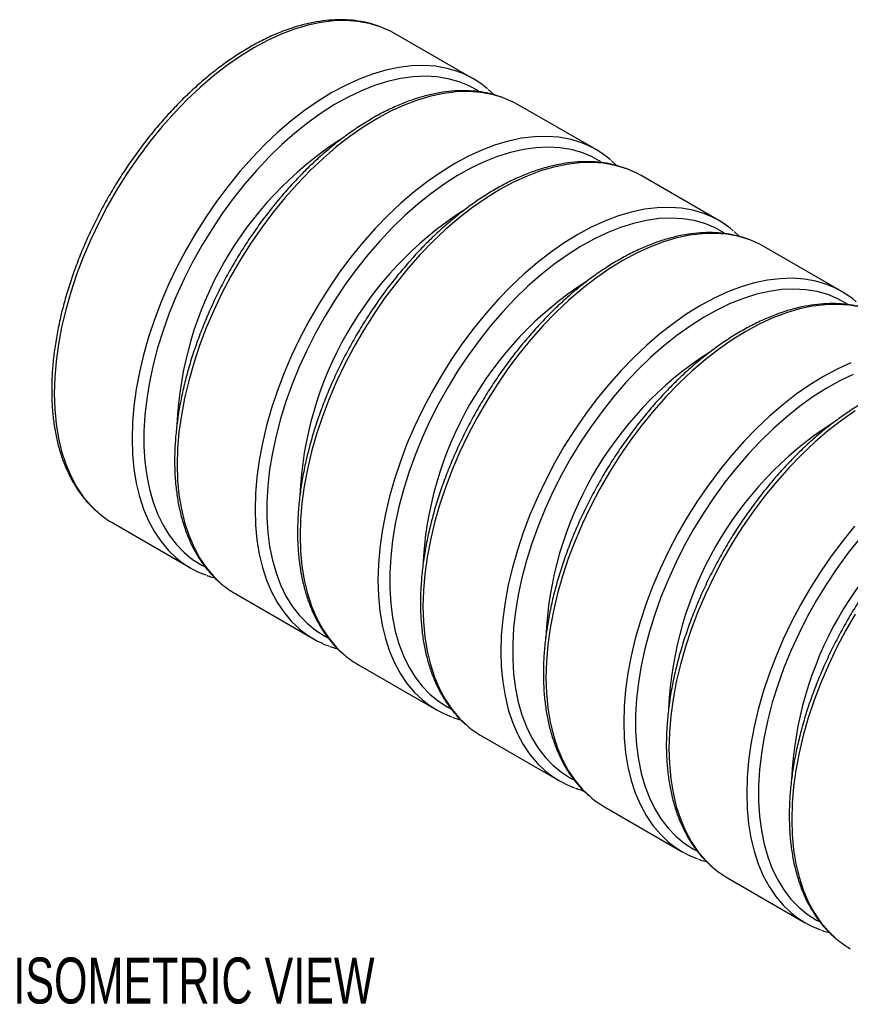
# Model space of a CAD drawing. Header units: millimetres. Extents: x 0 to 419, y 0 to 324.
# Tile 2 of 6: x 97 to 116, y 79 to 102. Entities that reach past the tile are written whole.
import ezdxf

# ---------------------------------------------------------------- set-up
doc = ezdxf.new("R2010")
doc.units = ezdxf.units.MM
doc.header["$LTSCALE"] = 0.5
doc.layers.add('DIMENSIONS', color=140, linetype='Continuous', lineweight=25)
doc.styles.add('SLDTEXTSTYLE0', font='TXT', dxfattribs={"width": 0.7})

msp = doc.modelspace()

# ---------------------------------------------------------------- linework, layer by layer
for p, q in [((107.796, 100.7), (106.004, 101.735)), ((108.271, 100.333), (108.145, 100.452)), ((110.624, 99.068), (108.832, 100.102)), ((111.099, 98.7), (110.974, 98.819)), ((113.452, 97.435), (111.661, 98.469)), ((113.928, 97.068), (113.802, 97.186)), ((116.281, 95.802), (114.489, 96.836)), ((99.505, 90.476), (101.296, 89.442)), ((102.333, 88.843), (104.124, 87.809)), ((105.161, 87.21), (106.953, 86.176)), ((107.99, 85.578), (109.781, 84.543)), ((110.818, 83.945), (112.61, 82.911)), ((113.646, 82.312), (115.438, 81.278))]:
    msp.add_line(p, q)
at = {"flags": 128}
for points in [[(105.659, 101.896), (105.655, 101.897), (105.405, 101.972), (105.142, 102.019), (104.869, 102.038), (104.585, 102.031), (104.294, 101.995), (103.994, 101.932), (103.689, 101.842), (103.38, 101.725), (103.068, 101.582), (102.754, 101.413), (102.441, 101.219), (102.129, 101.002), (101.819, 100.762), (101.514, 100.5), (101.215, 100.218), (100.923, 99.916), (100.64, 99.597), (100.366, 99.262), (100.104, 98.911), (99.854, 98.548), (99.617, 98.173), (99.395, 97.789), (99.189, 97.397), (98.999, 96.998), (98.827, 96.596), (98.673, 96.191), (98.539, 95.786), (98.424, 95.383), (98.329, 94.982), (98.254, 94.587), (98.201, 94.199), (98.169, 93.82), (98.158, 93.452), (98.169, 93.096), (98.201, 92.754), (98.254, 92.428), (98.329, 92.118), (98.424, 91.828), (98.539, 91.557), (98.673, 91.308), (98.827, 91.081), (98.999, 90.877), (99.173, 90.711)], [(106.004, 101.735), (105.892, 101.795), (105.659, 101.896)], [(107.45, 100.861), (107.446, 100.863), (107.196, 100.937), (106.934, 100.985), (106.66, 101.004), (106.377, 100.996), (106.085, 100.961), (105.786, 100.898), (105.481, 100.807), (105.172, 100.691), (104.859, 100.547), (104.546, 100.379), (104.232, 100.185), (103.92, 99.968), (103.611, 99.728), (103.306, 99.466), (103.007, 99.184), (102.715, 98.882), (102.431, 98.563), (102.158, 98.227), (101.895, 97.877), (101.645, 97.514), (101.409, 97.139), (101.187, 96.755), (100.98, 96.362), (100.791, 95.964), (100.619, 95.562), (100.465, 95.157), (100.33, 94.752), (100.215, 94.348), (100.12, 93.948), (100.046, 93.553), (99.992, 93.165), (99.96, 92.786), (99.95, 92.418), (99.96, 92.062), (99.992, 91.72), (100.046, 91.393), (100.12, 91.084), (100.215, 90.794), (100.33, 90.523), (100.465, 90.274), (100.619, 90.046), (100.791, 89.843), (100.965, 89.677)], [(107.925, 100.413), (107.706, 100.534), (107.472, 100.631), (107.224, 100.7), (106.965, 100.742), (106.694, 100.757), (106.414, 100.744), (106.126, 100.704), (105.83, 100.637), (105.53, 100.542), (105.225, 100.421), (104.918, 100.275), (104.61, 100.103), (104.302, 99.907), (103.995, 99.687), (103.693, 99.445), (103.395, 99.182), (103.103, 98.899), (102.818, 98.597), (102.543, 98.278), (102.277, 97.943), (102.024, 97.594), (101.783, 97.233), (101.555, 96.861), (101.343, 96.48), (101.147, 96.092), (100.967, 95.699), (100.805, 95.303), (100.662, 94.905), (100.538, 94.507), (100.433, 94.112), (100.349, 93.72), (100.286, 93.335), (100.244, 92.958), (100.222, 92.591), (100.222, 92.235), (100.244, 91.892), (100.286, 91.563), (100.349, 91.251), (100.433, 90.957), (100.538, 90.683), (100.662, 90.428), (100.805, 90.196), (100.967, 89.986), (101.147, 89.8), (101.343, 89.639), (101.555, 89.503), (101.612, 89.473)], [(108.487, 100.263), (108.483, 100.264), (108.233, 100.339), (107.971, 100.386), (107.697, 100.406), (107.414, 100.398), (107.122, 100.362), (106.823, 100.299), (106.518, 100.209), (106.209, 100.092), (105.896, 99.949), (105.583, 99.78), (105.269, 99.587), (104.957, 99.369), (104.648, 99.129), (104.343, 98.867), (104.044, 98.585), (103.752, 98.284), (103.468, 97.964), (103.195, 97.629), (102.932, 97.279), (102.682, 96.915), (102.446, 96.54), (102.224, 96.156), (102.017, 95.764), (101.828, 95.366), (101.656, 94.963), (101.502, 94.559), (101.367, 94.153), (101.252, 93.75), (101.157, 93.35), (101.083, 92.955), (101.029, 92.567), (100.997, 92.188), (100.987, 91.819), (100.997, 91.463), (101.029, 91.121), (101.083, 90.795), (101.157, 90.486), (101.252, 90.195), (101.367, 89.924), (101.502, 89.675), (101.656, 89.448), (101.828, 89.244), (102.002, 89.078)], [(108.832, 100.102), (108.72, 100.163), (108.487, 100.263)], [(110.278, 99.229), (110.275, 99.23), (110.025, 99.305), (109.762, 99.352), (109.489, 99.372), (109.205, 99.364), (108.913, 99.328), (108.614, 99.265), (108.309, 99.175), (108, 99.058), (107.688, 98.915), (107.374, 98.746), (107.061, 98.552), (106.748, 98.335), (106.439, 98.095), (106.134, 97.833), (105.835, 97.551), (105.543, 97.249), (105.26, 96.93), (104.986, 96.595), (104.724, 96.244), (104.474, 95.881), (104.237, 95.506), (104.015, 95.122), (103.809, 94.73), (103.619, 94.331), (103.447, 93.929), (103.293, 93.524), (103.158, 93.119), (103.043, 92.716), (102.948, 92.315), (102.874, 91.92), (102.821, 91.532), (102.789, 91.153), (102.778, 90.785), (102.789, 90.429), (102.821, 90.087), (102.874, 89.761), (102.948, 89.451), (103.043, 89.161), (103.158, 88.89), (103.293, 88.641), (103.447, 88.414), (103.619, 88.21), (103.793, 88.044)], [(110.753, 98.78), (110.535, 98.902), (110.3, 98.998), (110.053, 99.067), (109.793, 99.109), (109.522, 99.124), (109.242, 99.111), (108.954, 99.071), (108.659, 99.004), (108.358, 98.909), (108.054, 98.789), (107.746, 98.642), (107.438, 98.47), (107.13, 98.274), (106.824, 98.054), (106.521, 97.812), (106.223, 97.549), (105.931, 97.266), (105.647, 96.964), (105.371, 96.645), (105.106, 96.31), (104.852, 95.961), (104.611, 95.6), (104.384, 95.228), (104.171, 94.847), (103.975, 94.46), (103.795, 94.066), (103.634, 93.67), (103.49, 93.272), (103.366, 92.874), (103.262, 92.479), (103.178, 92.088), (103.114, 91.703), (103.072, 91.325), (103.051, 90.958), (103.051, 90.602), (103.072, 90.259), (103.114, 89.931), (103.178, 89.619), (103.262, 89.325), (103.366, 89.05), (103.49, 88.795), (103.634, 88.563), (103.795, 88.353), (103.975, 88.167), (104.171, 88.006), (104.384, 87.87), (104.44, 87.84)], [(111.315, 98.63), (111.312, 98.631), (111.062, 98.706), (110.799, 98.753), (110.526, 98.773), (110.242, 98.765), (109.95, 98.729), (109.651, 98.666), (109.346, 98.576), (109.037, 98.459), (108.725, 98.316), (108.411, 98.147), (108.097, 97.954), (107.785, 97.737), (107.476, 97.496), (107.171, 97.235), (106.872, 96.952), (106.58, 96.651), (106.297, 96.332), (106.023, 95.996), (105.761, 95.646), (105.51, 95.282), (105.274, 94.908), (105.052, 94.523), (104.846, 94.131), (104.656, 93.733), (104.484, 93.33), (104.33, 92.926), (104.195, 92.521), (104.08, 92.117), (103.985, 91.717), (103.911, 91.322), (103.858, 90.934), (103.826, 90.555), (103.815, 90.186), (103.826, 89.83), (103.858, 89.488), (103.911, 89.162), (103.985, 88.853), (104.08, 88.562), (104.195, 88.292), (104.33, 88.042), (104.484, 87.815), (104.656, 87.611), (104.83, 87.445)], [(111.661, 98.469), (111.548, 98.53), (111.315, 98.63)], [(113.107, 97.596), (113.103, 97.597), (112.853, 97.672), (112.591, 97.719), (112.317, 97.739), (112.034, 97.731), (111.742, 97.695), (111.443, 97.632), (111.138, 97.542), (110.828, 97.425), (110.516, 97.282), (110.203, 97.113), (109.889, 96.92), (109.577, 96.702), (109.267, 96.462), (108.962, 96.2), (108.663, 95.918), (108.371, 95.617), (108.088, 95.297), (107.814, 94.962), (107.552, 94.612), (107.302, 94.248), (107.065, 93.873), (106.843, 93.489), (106.637, 93.097), (106.448, 92.699), (106.275, 92.296), (106.122, 91.892), (105.987, 91.486), (105.872, 91.083), (105.777, 90.683), (105.702, 90.288), (105.649, 89.9), (105.617, 89.521), (105.606, 89.152), (105.617, 88.796), (105.649, 88.454), (105.702, 88.128), (105.777, 87.819), (105.872, 87.528), (105.987, 87.257), (106.122, 87.008), (106.275, 86.781), (106.448, 86.577), (106.622, 86.411)], [(113.581, 97.147), (113.363, 97.269), (113.129, 97.365), (112.881, 97.435), (112.621, 97.477), (112.351, 97.491), (112.071, 97.479), (111.782, 97.438), (111.487, 97.371), (111.187, 97.277), (110.882, 97.156), (110.575, 97.009), (110.266, 96.837), (109.958, 96.641), (109.652, 96.422), (109.349, 96.18), (109.051, 95.916), (108.759, 95.633), (108.475, 95.331), (108.199, 95.012), (107.934, 94.677), (107.68, 94.329), (107.439, 93.967), (107.212, 93.595), (107, 93.215), (106.803, 92.827), (106.624, 92.434), (106.462, 92.037), (106.319, 91.639), (106.195, 91.241), (106.09, 90.846), (106.006, 90.455), (105.943, 90.07), (105.9, 89.693), (105.879, 89.325), (105.879, 88.969), (105.9, 88.626), (105.943, 88.298), (106.006, 87.986), (106.09, 87.692), (106.195, 87.417), (106.319, 87.163), (106.462, 86.93), (106.624, 86.72), (106.803, 86.534), (107, 86.373), (107.212, 86.238), (107.269, 86.207)], [(114.144, 96.997), (114.14, 96.999), (113.89, 97.073), (113.628, 97.12), (113.354, 97.14), (113.071, 97.132), (112.779, 97.097), (112.48, 97.034), (112.175, 96.943), (111.865, 96.826), (111.553, 96.683), (111.239, 96.515), (110.926, 96.321), (110.614, 96.104), (110.304, 95.864), (109.999, 95.602), (109.7, 95.32), (109.408, 95.018), (109.125, 94.699), (108.851, 94.363), (108.589, 94.013), (108.339, 93.65), (108.102, 93.275), (107.88, 92.891), (107.674, 92.498), (107.485, 92.1), (107.312, 91.698), (107.159, 91.293), (107.024, 90.888), (106.909, 90.484), (106.814, 90.084), (106.739, 89.689), (106.686, 89.301), (106.654, 88.922), (106.643, 88.554), (106.654, 88.198), (106.686, 87.856), (106.739, 87.529), (106.814, 87.22), (106.909, 86.929), (107.024, 86.659), (107.159, 86.409), (107.312, 86.182), (107.485, 85.979), (107.659, 85.813)], [(114.489, 96.836), (114.377, 96.897), (114.144, 96.997)], [(115.935, 95.963), (115.932, 95.964), (115.681, 96.039), (115.419, 96.086), (115.145, 96.106), (114.862, 96.098), (114.57, 96.062), (114.271, 95.999), (113.966, 95.909), (113.657, 95.792), (113.345, 95.649), (113.031, 95.48), (112.717, 95.287), (112.405, 95.07), (112.096, 94.829), (111.791, 94.568), (111.492, 94.285), (111.2, 93.984), (110.916, 93.665), (110.643, 93.329), (110.38, 92.979), (110.13, 92.615), (109.894, 92.241), (109.672, 91.856), (109.466, 91.464), (109.276, 91.066), (109.104, 90.663), (108.95, 90.259), (108.815, 89.854), (108.7, 89.45), (108.605, 89.05), (108.531, 88.655), (108.478, 88.267), (108.445, 87.888), (108.435, 87.519), (108.445, 87.163), (108.478, 86.821), (108.531, 86.495), (108.605, 86.186), (108.7, 85.895), (108.815, 85.625), (108.95, 85.375), (109.104, 85.148), (109.276, 84.944), (109.45, 84.778)], [(116.41, 95.514), (116.191, 95.636), (115.957, 95.732), (115.709, 95.802), (115.45, 95.844), (115.179, 95.859), (114.899, 95.846), (114.611, 95.806), (114.316, 95.738), (114.015, 95.644), (113.71, 95.523), (113.403, 95.376), (113.095, 95.205), (112.787, 95.008), (112.481, 94.789), (112.178, 94.547), (111.88, 94.283), (111.588, 94), (111.303, 93.698), (111.028, 93.379), (110.763, 93.045), (110.509, 92.696), (110.268, 92.335), (110.04, 91.963), (109.828, 91.582), (109.632, 91.194), (109.452, 90.801), (109.29, 90.404), (109.147, 90.006), (109.023, 89.609), (108.919, 89.213), (108.834, 88.822), (108.771, 88.437), (108.729, 88.06), (108.707, 87.692), (108.707, 87.336), (108.729, 86.993), (108.771, 86.665), (108.834, 86.353), (108.919, 86.059), (109.023, 85.784), (109.147, 85.53), (109.29, 85.297), (109.452, 85.088), (109.632, 84.902), (109.828, 84.741), (110.04, 84.605), (110.097, 84.575)], [(116.718, 95.44), (116.456, 95.488), (116.182, 95.507), (115.899, 95.499), (115.607, 95.464), (115.308, 95.401), (115.003, 95.311), (114.694, 95.194), (114.381, 95.05), (114.068, 94.882), (113.754, 94.688), (113.442, 94.471), (113.133, 94.231), (112.828, 93.969), (112.529, 93.687), (112.237, 93.385), (111.953, 93.066), (111.68, 92.73), (111.417, 92.38), (111.167, 92.017), (110.931, 91.642), (110.709, 91.258), (110.503, 90.866), (110.313, 90.467), (110.141, 90.065), (109.987, 89.66), (109.852, 89.255), (109.737, 88.851), (109.642, 88.451), (109.568, 88.056), (109.514, 87.668), (109.482, 87.289), (109.472, 86.921), (109.482, 86.565), (109.514, 86.223), (109.568, 85.897), (109.642, 85.587), (109.737, 85.297), (109.852, 85.026), (109.987, 84.777), (110.141, 84.549), (110.313, 84.346), (110.487, 84.18)], [(116.485, 94.159), (116.173, 94.016), (115.859, 93.848), (115.546, 93.654), (115.233, 93.437), (114.924, 93.197), (114.619, 92.935), (114.32, 92.653), (114.028, 92.351), (113.745, 92.032), (113.471, 91.696), (113.209, 91.346), (112.959, 90.983), (112.722, 90.608), (112.5, 90.224), (112.294, 89.831), (112.104, 89.433), (111.932, 89.031), (111.778, 88.626), (111.644, 88.221), (111.528, 87.817), (111.434, 87.417), (111.359, 87.022), (111.306, 86.634), (111.274, 86.255), (111.263, 85.887), (111.274, 85.531), (111.306, 85.189), (111.359, 84.862), (111.434, 84.553), (111.528, 84.263), (111.644, 83.992), (111.778, 83.742), (111.932, 83.515), (112.104, 83.312), (112.278, 83.146)], [(116.539, 93.89), (116.231, 93.744), (115.923, 93.572), (115.615, 93.376), (115.309, 93.156), (115.006, 92.914), (114.708, 92.651), (114.416, 92.367), (114.132, 92.066), (113.856, 91.747), (113.591, 91.412), (113.337, 91.063), (113.096, 90.702), (112.869, 90.33), (112.656, 89.949), (112.46, 89.561), (112.281, 89.168), (112.119, 88.771), (111.975, 88.373), (111.851, 87.976), (111.747, 87.58), (111.663, 87.189), (111.599, 86.804), (111.557, 86.427), (111.536, 86.059), (111.536, 85.703), (111.557, 85.36), (111.599, 85.032), (111.663, 84.72), (111.747, 84.426), (111.851, 84.151), (111.975, 83.897), (112.119, 83.665), (112.281, 83.455), (112.46, 83.269), (112.656, 83.108), (112.869, 82.972), (112.925, 82.942)], [(116.583, 93.056), (116.27, 92.838), (115.961, 92.598), (115.656, 92.336), (115.357, 92.054), (115.065, 91.752), (114.782, 91.433), (114.508, 91.098), (114.246, 90.747), (113.996, 90.384), (113.759, 90.009), (113.537, 89.625), (113.331, 89.233), (113.141, 88.834), (112.969, 88.432), (112.815, 88.027), (112.681, 87.622), (112.565, 87.219), (112.47, 86.818), (112.396, 86.423), (112.343, 86.036), (112.311, 85.656), (112.3, 85.288), (112.311, 84.932), (112.343, 84.59), (112.396, 84.264), (112.47, 83.955), (112.565, 83.664), (112.681, 83.393), (112.815, 83.144), (112.969, 82.917), (113.141, 82.713), (113.315, 82.547)], [(116.573, 90.399), (116.3, 90.063), (116.037, 89.713), (115.787, 89.35), (115.55, 88.975), (115.329, 88.591), (115.122, 88.199), (114.933, 87.8), (114.761, 87.398), (114.607, 86.993), (114.472, 86.588), (114.357, 86.185), (114.262, 85.784), (114.188, 85.389), (114.134, 85.001), (114.102, 84.622), (114.091, 84.254), (114.102, 83.898), (114.134, 83.556), (114.188, 83.23), (114.262, 82.92), (114.357, 82.63), (114.472, 82.359), (114.607, 82.11), (114.761, 81.883), (114.933, 81.679), (115.107, 81.513)], [(116.685, 90.114), (116.419, 89.779), (116.166, 89.43), (115.924, 89.069), (115.697, 88.697), (115.485, 88.316), (115.288, 87.928), (115.109, 87.535), (114.947, 87.139), (114.804, 86.741), (114.68, 86.343), (114.575, 85.948), (114.491, 85.557), (114.428, 85.171), (114.385, 84.794), (114.364, 84.427), (114.364, 84.071), (114.385, 83.728), (114.428, 83.399), (114.491, 83.088), (114.575, 82.794), (114.68, 82.519), (114.804, 82.264), (114.947, 82.032), (115.109, 81.822), (115.288, 81.636), (115.485, 81.475), (115.697, 81.339), (115.754, 81.309)], [(116.587, 88.377), (116.365, 87.992), (116.159, 87.6), (115.97, 87.202), (115.797, 86.799), (115.644, 86.395), (115.509, 85.99), (115.394, 85.586), (115.299, 85.186), (115.224, 84.791), (115.171, 84.403), (115.139, 84.024), (115.128, 83.655), (115.139, 83.299), (115.171, 82.957), (115.224, 82.631), (115.299, 82.322), (115.394, 82.031), (115.509, 81.76), (115.644, 81.511), (115.797, 81.284), (115.97, 81.08), (116.144, 80.914)]]:
    msp.add_lwpolyline(points, dxfattribs=at)
for centre, radius, start, end in [((106.704, 98.809), 2.184, 49.3713, 70.0151), ((109.217, 92.378), 8.242, 122.9748, 177.5444), ((109.532, 97.177), 2.184, 49.3713, 70.0151), ((112.045, 90.746), 8.242, 122.9748, 177.5444), ((112.361, 95.544), 2.184, 49.3713, 70.0151), ((114.873, 89.113), 8.242, 122.9748, 177.5444), ((115.189, 93.911), 2.184, 49.3713, 70.0151), ((117.702, 87.48), 8.242, 122.9748, 177.5444), ((120.53, 85.847), 8.242, 122.9748, 177.5444), ((123.358, 84.214), 8.242, 122.9748, 177.5444), ((100.603, 92.375), 2.194, 229.348, 239.9678), ((102.388, 91.333), 2.184, 229.3346, 250.1074), ((103.431, 90.742), 2.194, 229.348, 239.9678), ((105.216, 89.7), 2.184, 229.3346, 250.1074), ((106.259, 89.11), 2.194, 229.348, 239.9678), ((108.045, 88.068), 2.184, 229.3346, 250.1074), ((109.088, 87.477), 2.194, 229.348, 239.9678), ((110.873, 86.435), 2.184, 229.3346, 250.1074), ((111.916, 85.844), 2.194, 229.348, 239.9678), ((113.701, 84.802), 2.184, 229.3346, 250.1074), ((114.744, 84.211), 2.194, 229.348, 239.9678), ((116.53, 83.169), 2.184, 229.3346, 250.1074), ((117.573, 82.579), 2.194, 229.348, 239.9678)]:
    msp.add_arc(centre, radius, start, end)
for points, knots in [([(105.637, 101.903), (105.579, 101.923), (105.443, 101.972), (105.214, 102.021), (104.954, 102.053), (104.684, 102.06), (104.406, 102.042), (104.121, 101.998), (103.83, 101.93), (103.534, 101.837), (103.235, 101.72), (102.935, 101.578), (102.633, 101.414), (102.333, 101.228), (102.034, 101.02), (101.739, 100.792), (101.448, 100.544), (101.163, 100.278), (100.884, 99.994), (100.614, 99.695), (100.352, 99.38), (100.1, 99.053), (99.86, 98.713), (99.631, 98.362), (99.415, 98.002), (99.213, 97.634), (99.026, 97.26), (98.854, 96.881), (98.698, 96.498), (98.559, 96.115), (98.437, 95.73), (98.333, 95.348), (98.248, 94.968), (98.181, 94.593), (98.133, 94.224), (98.105, 93.863), (98.096, 93.51), (98.107, 93.168), (98.138, 92.838), (98.189, 92.521), (98.259, 92.219), (98.349, 91.933), (98.458, 91.665), (98.586, 91.415), (98.731, 91.186), (98.894, 90.979), (99.036, 90.825), (99.128, 90.75), (99.155, 90.728)], [0, 0, 0, 0, 0.015615, 0.037244, 0.058955, 0.080769, 0.102694, 0.124721, 0.146835, 0.169017, 0.191245, 0.213502, 0.235774, 0.25805, 0.280322, 0.302586, 0.32484, 0.347084, 0.369318, 0.391543, 0.41376, 0.43597, 0.458175, 0.480376, 0.502576, 0.524776, 0.546977, 0.56918, 0.591388, 0.613603, 0.635825, 0.658056, 0.680298, 0.702553, 0.72482, 0.747101, 0.769394, 0.791699, 0.81401, 0.83632, 0.858615, 0.880882, 0.903101, 0.925249, 0.947305, 0.969252, 0.991082, 1, 1, 1, 1]), ([(108.465, 100.27), (108.408, 100.291), (108.271, 100.34), (108.043, 100.388), (107.783, 100.421), (107.513, 100.427), (107.234, 100.409), (106.949, 100.366), (106.658, 100.297), (106.362, 100.204), (106.064, 100.087), (105.763, 99.946), (105.462, 99.782), (105.161, 99.595), (104.863, 99.387), (104.567, 99.159), (104.277, 98.911), (103.991, 98.645), (103.713, 98.362), (103.442, 98.062), (103.18, 97.748), (102.929, 97.42), (102.688, 97.08), (102.459, 96.729), (102.243, 96.369), (102.041, 96.001), (101.854, 95.627), (101.682, 95.248), (101.526, 94.866), (101.387, 94.482), (101.265, 94.098), (101.161, 93.715), (101.076, 93.336), (101.009, 92.96), (100.962, 92.591), (100.933, 92.23), (100.925, 91.877), (100.936, 91.535), (100.967, 91.205), (101.017, 90.888), (101.088, 90.586), (101.178, 90.3), (101.286, 90.032), (101.414, 89.783), (101.559, 89.553), (101.723, 89.346), (101.864, 89.193), (101.957, 89.117), (101.984, 89.095)], [0, 0, 0, 0, 0.015615, 0.037244, 0.058955, 0.080769, 0.102694, 0.124721, 0.146835, 0.169017, 0.191245, 0.213502, 0.235774, 0.25805, 0.280322, 0.302586, 0.32484, 0.347084, 0.369318, 0.391543, 0.41376, 0.43597, 0.458175, 0.480376, 0.502576, 0.524776, 0.546977, 0.56918, 0.591388, 0.613603, 0.635825, 0.658056, 0.680298, 0.702553, 0.72482, 0.747101, 0.769394, 0.791699, 0.81401, 0.83632, 0.858615, 0.880882, 0.903101, 0.925249, 0.947305, 0.969252, 0.991082, 1, 1, 1, 1]), ([(111.293, 98.637), (111.236, 98.658), (111.1, 98.707), (110.871, 98.756), (110.611, 98.788), (110.341, 98.794), (110.063, 98.776), (109.778, 98.733), (109.486, 98.664), (109.191, 98.571), (108.892, 98.454), (108.591, 98.313), (108.29, 98.149), (107.99, 97.962), (107.691, 97.755), (107.396, 97.526), (107.105, 97.278), (106.82, 97.012), (106.541, 96.729), (106.271, 96.429), (106.009, 96.115), (105.757, 95.787), (105.516, 95.447), (105.288, 95.096), (105.072, 94.736), (104.87, 94.368), (104.682, 93.994), (104.51, 93.615), (104.354, 93.233), (104.215, 92.849), (104.094, 92.465), (103.99, 92.082), (103.904, 91.703), (103.838, 91.328), (103.79, 90.959), (103.762, 90.597), (103.753, 90.245), (103.764, 89.903), (103.795, 89.572), (103.846, 89.256), (103.916, 88.954), (104.006, 88.668), (104.115, 88.399), (104.242, 88.15), (104.388, 87.92), (104.551, 87.713), (104.693, 87.56), (104.785, 87.484), (104.812, 87.462)], [0, 0, 0, 0, 0.015615, 0.037244, 0.058955, 0.080769, 0.102694, 0.124721, 0.146835, 0.169017, 0.191245, 0.213502, 0.235774, 0.25805, 0.280322, 0.302586, 0.32484, 0.347084, 0.369318, 0.391543, 0.41376, 0.43597, 0.458175, 0.480376, 0.502576, 0.524776, 0.546977, 0.56918, 0.591388, 0.613603, 0.635825, 0.658056, 0.680298, 0.702553, 0.72482, 0.747101, 0.769394, 0.791699, 0.81401, 0.83632, 0.858615, 0.880882, 0.903101, 0.925249, 0.947305, 0.969252, 0.991082, 1, 1, 1, 1]), ([(114.122, 97.005), (114.065, 97.025), (113.928, 97.074), (113.7, 97.123), (113.439, 97.155), (113.169, 97.162), (112.891, 97.143), (112.606, 97.1), (112.315, 97.032), (112.019, 96.939), (111.72, 96.821), (111.42, 96.68), (111.118, 96.516), (110.818, 96.33), (110.519, 96.122), (110.224, 95.893), (109.933, 95.646), (109.648, 95.379), (109.37, 95.096), (109.099, 94.796), (108.837, 94.482), (108.585, 94.154), (108.345, 93.814), (108.116, 93.463), (107.9, 93.103), (107.698, 92.736), (107.511, 92.361), (107.339, 91.982), (107.183, 91.6), (107.044, 91.216), (106.922, 90.832), (106.818, 90.45), (106.733, 90.07), (106.666, 89.695), (106.618, 89.326), (106.59, 88.964), (106.581, 88.612), (106.593, 88.27), (106.623, 87.94), (106.674, 87.623), (106.744, 87.321), (106.834, 87.035), (106.943, 86.767), (107.071, 86.517), (107.216, 86.287), (107.379, 86.08), (107.521, 85.927), (107.613, 85.851), (107.64, 85.83)], [0, 0, 0, 0, 0.015615, 0.037244, 0.058955, 0.080769, 0.102694, 0.124721, 0.146835, 0.169017, 0.191245, 0.213502, 0.235774, 0.25805, 0.280322, 0.302586, 0.32484, 0.347084, 0.369318, 0.391543, 0.41376, 0.43597, 0.458175, 0.480376, 0.502576, 0.524776, 0.546977, 0.56918, 0.591388, 0.613603, 0.635825, 0.658056, 0.680298, 0.702553, 0.72482, 0.747101, 0.769394, 0.791699, 0.81401, 0.83632, 0.858615, 0.880882, 0.903101, 0.925249, 0.947305, 0.969252, 0.991082, 1, 1, 1, 1]), ([(116.95, 95.372), (116.893, 95.392), (116.756, 95.441), (116.528, 95.49), (116.268, 95.522), (115.998, 95.529), (115.72, 95.511), (115.434, 95.467), (115.143, 95.399), (114.848, 95.306), (114.549, 95.188), (114.248, 95.047), (113.947, 94.883), (113.646, 94.697), (113.348, 94.489), (113.053, 94.261), (112.762, 94.013), (112.476, 93.747), (112.198, 93.463), (111.927, 93.164), (111.666, 92.849), (111.414, 92.521), (111.173, 92.181), (110.944, 91.831), (110.729, 91.471), (110.527, 91.103), (110.339, 90.729), (110.167, 90.35), (110.011, 89.967), (109.872, 89.583), (109.75, 89.199), (109.646, 88.817), (109.561, 88.437), (109.494, 88.062), (109.447, 87.693), (109.418, 87.332), (109.41, 86.979), (109.421, 86.637), (109.452, 86.307), (109.502, 85.99), (109.573, 85.688), (109.663, 85.402), (109.772, 85.134), (109.899, 84.884), (110.044, 84.655), (110.208, 84.447), (110.349, 84.294), (110.442, 84.219), (110.469, 84.197)], [0, 0, 0, 0, 0.015615, 0.037244, 0.058955, 0.080769, 0.102694, 0.124721, 0.146835, 0.169017, 0.191245, 0.213502, 0.235774, 0.25805, 0.280322, 0.302586, 0.32484, 0.347084, 0.369318, 0.391543, 0.41376, 0.43597, 0.458175, 0.480376, 0.502576, 0.524776, 0.546977, 0.56918, 0.591388, 0.613603, 0.635825, 0.658056, 0.680298, 0.702553, 0.72482, 0.747101, 0.769394, 0.791699, 0.81401, 0.83632, 0.858615, 0.880882, 0.903101, 0.925249, 0.947305, 0.969252, 0.991082, 1, 1, 1, 1]), ([(119.778, 93.739), (119.721, 93.76), (119.585, 93.808), (119.356, 93.857), (119.096, 93.89), (118.826, 93.896), (118.548, 93.878), (118.263, 93.834), (117.972, 93.766), (117.676, 93.673), (117.377, 93.556), (117.076, 93.415), (116.775, 93.25), (116.475, 93.064), (116.176, 92.856), (115.881, 92.628), (115.59, 92.38), (115.305, 92.114), (115.026, 91.83), (114.756, 91.531), (114.494, 91.217), (114.242, 90.889), (114.001, 90.549), (113.773, 90.198), (113.557, 89.838), (113.355, 89.47), (113.167, 89.096), (112.995, 88.717), (112.84, 88.335), (112.7, 87.951), (112.579, 87.567), (112.475, 87.184), (112.389, 86.804), (112.323, 86.429), (112.275, 86.06), (112.247, 85.699), (112.238, 85.346), (112.249, 85.004), (112.28, 84.674), (112.331, 84.357), (112.401, 84.055), (112.491, 83.769), (112.6, 83.501), (112.727, 83.252), (112.873, 83.022), (113.036, 82.815), (113.178, 82.662), (113.27, 82.586), (113.297, 82.564)], [0, 0, 0, 0, 0.015615, 0.037244, 0.058955, 0.080769, 0.102694, 0.124721, 0.146835, 0.169017, 0.191245, 0.213502, 0.235774, 0.25805, 0.280322, 0.302586, 0.32484, 0.347084, 0.369318, 0.391543, 0.41376, 0.43597, 0.458175, 0.480376, 0.502576, 0.524776, 0.546977, 0.56918, 0.591388, 0.613603, 0.635825, 0.658056, 0.680298, 0.702553, 0.72482, 0.747101, 0.769394, 0.791699, 0.81401, 0.83632, 0.858615, 0.880882, 0.903101, 0.925249, 0.947305, 0.969252, 0.991082, 1, 1, 1, 1]), ([(122.607, 92.106), (122.55, 92.127), (122.413, 92.176), (122.185, 92.225), (121.924, 92.257), (121.654, 92.263), (121.376, 92.245), (121.091, 92.202), (120.8, 92.133), (120.504, 92.04), (120.205, 91.923), (119.905, 91.782), (119.604, 91.618), (119.303, 91.431), (119.004, 91.223), (118.709, 90.995), (118.418, 90.747), (118.133, 90.481), (117.855, 90.198), (117.584, 89.898), (117.322, 89.584), (117.071, 89.256), (116.83, 88.916), (116.601, 88.565), (116.385, 88.205), (116.183, 87.837), (115.996, 87.463), (115.824, 87.084), (115.668, 86.702), (115.529, 86.318), (115.407, 85.934), (115.303, 85.551), (115.218, 85.172), (115.151, 84.797), (115.103, 84.427), (115.075, 84.066), (115.067, 83.713), (115.078, 83.371), (115.109, 83.041), (115.159, 82.724), (115.23, 82.422), (115.319, 82.137), (115.428, 81.868), (115.556, 81.619), (115.701, 81.389), (115.864, 81.182), (116.006, 81.029), (116.099, 80.953), (116.125, 80.931)], [0, 0, 0, 0, 0.015615, 0.037244, 0.058955, 0.080769, 0.102694, 0.124721, 0.146835, 0.169017, 0.191245, 0.213502, 0.235774, 0.25805, 0.280322, 0.302586, 0.32484, 0.347084, 0.369318, 0.391543, 0.41376, 0.43597, 0.458175, 0.480376, 0.502576, 0.524776, 0.546977, 0.56918, 0.591388, 0.613603, 0.635825, 0.658056, 0.680298, 0.702553, 0.72482, 0.747101, 0.769394, 0.791699, 0.81401, 0.83632, 0.858615, 0.880882, 0.903101, 0.925249, 0.947305, 0.969252, 0.991082, 1, 1, 1, 1]), ([(101.667, 89.272), (101.686, 89.264), (101.746, 89.24), (101.81, 89.224), (101.854, 89.214)], [0, 0, 0, 0, 0.31415, 1, 1, 1, 1]), ([(104.495, 87.639), (104.514, 87.632), (104.574, 87.607), (104.639, 87.591), (104.683, 87.581)], [0, 0, 0, 0, 0.31415, 1, 1, 1, 1]), ([(107.324, 86.007), (107.343, 85.999), (107.403, 85.974), (107.467, 85.959), (107.511, 85.948)], [0, 0, 0, 0, 0.31415, 1, 1, 1, 1]), ([(110.152, 84.374), (110.171, 84.366), (110.231, 84.341), (110.295, 84.326), (110.339, 84.315)], [0, 0, 0, 0, 0.31415, 1, 1, 1, 1]), ([(112.98, 82.741), (112.999, 82.733), (113.059, 82.708), (113.124, 82.693), (113.168, 82.683)], [0, 0, 0, 0, 0.31415, 1, 1, 1, 1]), ([(115.809, 81.108), (115.828, 81.1), (115.888, 81.076), (115.952, 81.06), (115.996, 81.05)], [0, 0, 0, 0, 0.31415, 1, 1, 1, 1])]:
    msp.add_open_spline(points, degree=3, knots=knots)

# ---------------------------------------------------------------- texts
at = {"layer": 'DIMENSIONS', "insert": (97.218, 80.476), "char_height": 1.05833, "attachment_point": 1, "style": 'SLDTEXTSTYLE0'}
msp.add_mtext('ISOMETRIC VIEW', dxfattribs=at)

doc.saveas('drawing.dxf')
